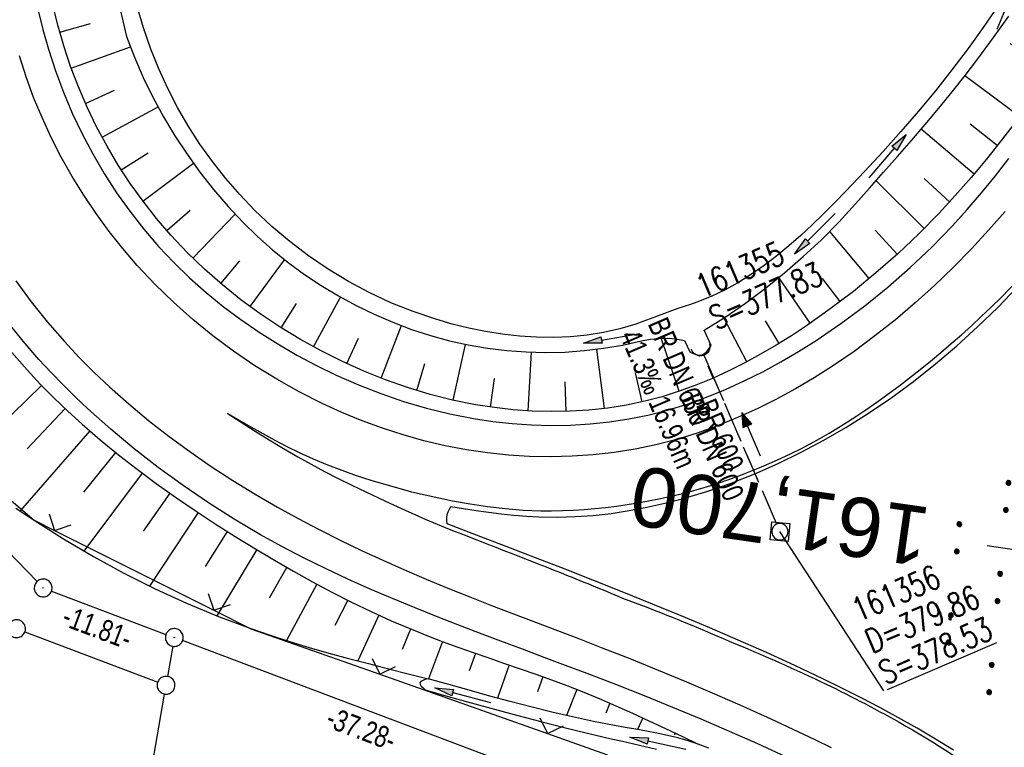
# Model space of a CAD drawing. Extents: x 510932 to 511602, y 463659 to 464636.
# Tile 8 of 81: x 511149 to 511232, y 463823 to 463884. Entities that reach past the tile are written whole.
import ezdxf
from ezdxf.enums import TextEntityAlignment as Align

# ---------------------------------------------------------------- set-up
doc = ezdxf.new("R2010")
doc.units = 0
doc.header["$LTSCALE"] = 10
doc.header["$MEASUREMENT"] = 0
for name, pattern in [('ACAD_ISO16W100', [73, 15, -6.5, 15, -6.5, 15, -7, 1, -7]), ('AUSGEZOGEN', [0]), ('LT00', [0]), ('LT12', [0.4, 0.3, -0.1]), ('LT17', [0.15, 0.1, -0.05]), ('STRICHLINIE2', [0.375, 0.25, -0.125])]:
    doc.linetypes.add(name, pattern=pattern)
doc.layers.get('0').update_dxf_attribs({"linetype": 'LT00'})
for name, color, linetype in [('--EK_FBR', 1, 'LT00'), ('--EK_Halt-Pfeil', 4, 'LT00'), ('--EK_Haltung', 7, 'STRICHLINIE2'), ('--EK_Haltung-Text', 140, 'LT00'), ('--EK_Schacht-Text', 5, 'LT00'), ('--EK_ST-93-1', 30, 'LT17'), ('--EL_DFK_AB_L', 21, 'LT00'), ('--EL_DFK_AB_P', 7, 'LT00'), ('--EL_Halt-Pfeil', 4, 'LT00'), ('--EL_Haltung', 182, 'STRICHLINIE2'), ('--EL_Haltung-Text', 182, 'LT00'), ('ABSTAND', 8, 'LT00'), ('BAB-KABEL', 220, 'ACAD_ISO16W100'), ('DFK_AB_L', 21, 'LT00'), ('DFK_AB_P', 7, 'LT00'), ('DFK_GZPKT', 250, 'LT00'), ('DFK_KATASTER', 250, 'LT00'), ('DFK_NUTZUNG', 250, 'LT00'), ('DL', 182, 'LT12'), ('DL_PFEIL', 201, 'LT00'), ('DL_TEXT', 182, 'LT00'), ('PFEIL', 140, 'AUSGEZOGEN'), ('V104_AFBR_BAB', 250, 'LT00'), ('V104_BOESCH', 250, 'LT00'), ('V104_BOSCHUNG', 250, 'LT00'), ('V104_GRABEN', 250, 'LT00'), ('V104_KA_MULD', 182, 'LT00'), ('V104_LD_MARK', 250, 'LT00'), ('V104_UK_DURCH', 182, 'LT00'), ('V104_ZAUN', 40, 'LT00')]:
    doc.layers.add(name, color=color, linetype=linetype)
doc.styles.add('Beschrift', font='ARIAL.TTF')
doc.styles.add('Haltungsbeschriftung', font='ARIAL.TTF', dxfattribs={"width": 0.75})
doc.styles.add('schachtbeschriftung', font='romans.shx', dxfattribs={"width": 0.75, "height": 2})
doc.styles.get("Standard").update_dxf_attribs({"font": 'ARIAL.TTF'})

# ---------------------------------------------------------------- blocks, each defined once
blk = doc.blocks.new('SYMB7010')
at = {"color": 0, "linetype": 'ByBlock'}
for points in [[(-0.031408, 0.499213), (-0.093728, 0.49134), (-0.15457, 0.475719), (-0.212975, 0.452595), (-0.268021, 0.422333), (-0.31884, 0.385411), (-0.36463, 0.342411), (-0.40467, 0.29401), (-0.438329, 0.240973), (-0.465074, 0.184136), (-0.484486, 0.124395), (-0.496256, 0.062692), (-0.5002, 0)], [(-0.5002, 0), (-0.496256, -0.062692), (-0.484486, -0.124395), (-0.465075, -0.184136), (-0.438329, -0.240973), (-0.404671, -0.29401), (-0.36463, -0.342411), (-0.31884, -0.385411), (-0.268021, -0.422333), (-0.212975, -0.452595), (-0.154571, -0.475719), (-0.093728, -0.49134), (-0.031408, -0.499213), (0.031408, -0.499213)], [(0.5002, 0), (0.496256, 0.062692), (0.484485, 0.124395), (0.465074, 0.184136), (0.438329, 0.240973), (0.40467, 0.29401), (0.36463, 0.342411), (0.31884, 0.385411), (0.268021, 0.422333), (0.212975, 0.452595), (0.15457, 0.475719), (0.093728, 0.49134), (0.031408, 0.499213), (-0.031408, 0.499213)], [(0.031408, -0.499213), (0.093728, -0.491341), (0.15457, -0.475719), (0.212975, -0.452595), (0.268021, -0.422333), (0.31884, -0.385411), (0.36463, -0.342411), (0.404671, -0.294011), (0.438329, -0.240974), (0.465075, -0.184136), (0.484486, -0.124395), (0.496256, -0.062692), (0.500201, 0)]]:
    blk.add_lwpolyline(points, dxfattribs=at)
blk = doc.blocks.new('SYMB0003')
at = {"color": 0, "linetype": 'ByBlock'}
for p, q in [((-0.015712, 0), (0.010166, 0.012015)), ((0, -0.021257), (-0.015712, 0)), ((0.010166, 0.012015), (0, -0.021257))]:
    blk.add_line(p, q, dxfattribs=at)
for points in [[(-0.031395, 0.499013), (-0.093691, 0.491144), (-0.154509, 0.475528), (-0.21289, 0.452414), (-0.267913, 0.422164), (-0.318712, 0.385257), (-0.364484, 0.342274), (-0.404509, 0.293893), (-0.438154, 0.240877), (-0.464888, 0.184062), (-0.484292, 0.124345), (-0.496058, 0.062667), (-0.5, 0)], [(-0.5, 0), (-0.496058, -0.062667), (-0.484292, -0.124345), (-0.464888, -0.184062), (-0.438154, -0.240877), (-0.404509, -0.293893), (-0.364485, -0.342274), (-0.318712, -0.385257), (-0.267914, -0.422164), (-0.21289, -0.452414), (-0.154509, -0.475529), (-0.093691, -0.491144), (-0.031395, -0.499014), (0.031395, -0.499014)], [(0.5, 0), (0.496057, 0.062667), (0.484292, 0.124345), (0.464888, 0.184062), (0.438153, 0.240877), (0.404509, 0.293893), (0.364484, 0.342274), (0.318712, 0.385257), (0.267913, 0.422164), (0.21289, 0.452414), (0.154509, 0.475528), (0.093691, 0.491144), (0.031395, 0.499013), (-0.031395, 0.499013)], [(0.031395, -0.499014), (0.093691, -0.491144), (0.154509, -0.475529), (0.21289, -0.452414), (0.267914, -0.422164), (0.318712, -0.385257), (0.364485, -0.342274), (0.404509, -0.293893), (0.438154, -0.240877), (0.464889, -0.184062), (0.484292, -0.124345), (0.496058, -0.062667), (0.5, 0)]]:
    blk.add_lwpolyline(points, dxfattribs=at)
blk = doc.blocks.new('SYMB7110')
at = {"color": 0, "linetype": 'ByBlock'}
for p, q in [((-0.515, 0.392919), (-0.515, 0.367081)), ((-0.51, 0.362895), (-0.51, 0.397105)), ((-0.505, 0.399164), (-0.505, 0.360836)), ((-0.5, 0.360204), (-0.5, 0.399796)), ((-0.495, 0.399164), (-0.495, 0.360836)), ((-0.49, 0.362895), (-0.49, 0.397105)), ((-0.485, 0.392919), (-0.485, 0.367081)), ((-0.48, 0.379874), (-0.48, 0.380145)), ((-0.285, 0.392919), (-0.285, 0.367081)), ((-0.28, 0.362895), (-0.28, 0.397105)), ((-0.275, 0.399164), (-0.275, 0.360836)), ((-0.27, 0.360204), (-0.27, 0.399796)), ((-0.265, 0.399164), (-0.265, 0.360836)), ((-0.26, 0.362895), (-0.26, 0.397105)), ((-0.255, 0.392919), (-0.255, 0.367081)), ((-0.25, 0.379874), (-0.25, 0.380146)), ((0.255, 0.392919), (0.255, 0.367081)), ((0.26, 0.362895), (0.26, 0.397105)), ((0.265, 0.399164), (0.265, 0.360836)), ((0.27, 0.360204), (0.27, 0.399796)), ((0.275, 0.399164), (0.275, 0.360836)), ((0.28, 0.362895), (0.28, 0.397105)), ((0.285, 0.392919), (0.285, 0.367081)), ((0.29, 0.379874), (0.29, 0.380145)), ((0.485, 0.392919), (0.485, 0.367081)), ((0.49, 0.362895), (0.49, 0.397105)), ((0.495, 0.399164), (0.495, 0.360836)), ((0.5, 0.360204), (0.5, 0.399796)), ((0.505, 0.399164), (0.505, 0.360836)), ((0.51, 0.362895), (0.51, 0.397105)), ((0.515, 0.392919), (0.515, 0.367081)), ((0.52, 0.379874), (0.52, 0.380146)), ((-0.9, 0.012919), (-0.9, -0.012919)), ((-0.895, -0.017106), (-0.895, 0.017105)), ((-0.89, 0.019164), (-0.89, -0.019164)), ((-0.885, -0.019797), (-0.885, 0.019796)), ((-0.88, 0.019164), (-0.88, -0.019164)), ((-0.875, -0.017106), (-0.875, 0.017105)), ((-0.87, 0.012919), (-0.87, -0.012919)), ((-0.865, -0.000126), (-0.865, 0.000145)), ((-0.67, 0.012919), (-0.67, -0.012919)), ((-0.665, -0.017106), (-0.665, 0.017105)), ((-0.66, 0.019164), (-0.66, -0.019164)), ((-0.655, -0.019797), (-0.655, 0.019796)), ((-0.65, 0.019164), (-0.65, -0.019164)), ((-0.645, -0.017106), (-0.645, 0.017105)), ((-0.64, 0.012919), (-0.64, -0.012919)), ((-0.635, -0.000126), (-0.635, 0.000145)), ((-0.13, 0.012919), (-0.13, -0.012919)), ((-0.125, -0.017105), (-0.125, 0.017105)), ((-0.12, 0.019164), (-0.12, -0.019164)), ((-0.115, -0.019796), (-0.115, 0.019796)), ((-0.11, 0.019164), (-0.11, -0.019164)), ((-0.105, -0.017105), (-0.105, 0.017105)), ((-0.1, 0.012919), (-0.1, -0.012919)), ((-0.095, -0.000126), (-0.095, 0.000146)), ((0.1, 0.012919), (0.1, -0.012919)), ((0.105, -0.017105), (0.105, 0.017105)), ((0.11, 0.019164), (0.11, -0.019164)), ((0.115, -0.019796), (0.115, 0.019796)), ((0.12, 0.019164), (0.12, -0.019164)), ((0.125, -0.017105), (0.125, 0.017105)), ((0.13, 0.012919), (0.13, -0.012919)), ((0.135, -0.000126), (0.135, 0.000146)), ((0.64, 0.012919), (0.64, -0.012919)), ((0.645, -0.017105), (0.645, 0.017105)), ((0.65, 0.019164), (0.65, -0.019164)), ((0.655, -0.019796), (0.655, 0.019796)), ((0.66, 0.019164), (0.66, -0.019164)), ((0.665, -0.017105), (0.665, 0.017105)), ((0.67, 0.012919), (0.67, -0.012919)), ((0.675, -0.000126), (0.675, 0.000146)), ((0.87, 0.012919), (0.87, -0.012919)), ((0.875, -0.017105), (0.875, 0.017105)), ((0.88, 0.019164), (0.88, -0.019164)), ((0.885, -0.019796), (0.885, 0.019796)), ((0.89, 0.019164), (0.89, -0.019164)), ((0.895, -0.017105), (0.895, 0.017105)), ((0.9, 0.012919), (0.9, -0.012919)), ((0.905, -0.000126), (0.905, 0.000146)), ((-0.515, -0.367081), (-0.515, -0.392919)), ((-0.51, -0.397105), (-0.51, -0.362895)), ((-0.505, -0.360836), (-0.505, -0.399164)), ((-0.5, -0.399796), (-0.5, -0.360204)), ((-0.495, -0.360836), (-0.495, -0.399164)), ((-0.49, -0.397106), (-0.49, -0.362895)), ((-0.485, -0.367081), (-0.485, -0.392919)), ((-0.48, -0.380126), (-0.48, -0.379855)), ((-0.285, -0.367081), (-0.285, -0.392919)), ((-0.28, -0.397105), (-0.28, -0.362895)), ((-0.275, -0.360836), (-0.275, -0.399164)), ((-0.27, -0.399796), (-0.27, -0.360204)), ((-0.265, -0.360836), (-0.265, -0.399164)), ((-0.26, -0.397105), (-0.26, -0.362895)), ((-0.255, -0.367081), (-0.255, -0.392919)), ((-0.25, -0.380126), (-0.25, -0.379855)), ((0.255, -0.367081), (0.255, -0.392919)), ((0.26, -0.397105), (0.26, -0.362895)), ((0.265, -0.360836), (0.265, -0.399164)), ((0.27, -0.399796), (0.27, -0.360204)), ((0.275, -0.360836), (0.275, -0.399164)), ((0.28, -0.397105), (0.28, -0.362895)), ((0.285, -0.367081), (0.285, -0.392919)), ((0.29, -0.380126), (0.29, -0.379855)), ((0.485, -0.367081), (0.485, -0.392919)), ((0.49, -0.397105), (0.49, -0.362895)), ((0.495, -0.360836), (0.495, -0.399164)), ((0.5, -0.399796), (0.5, -0.360204)), ((0.505, -0.360836), (0.505, -0.399164)), ((0.51, -0.397105), (0.51, -0.362895)), ((0.515, -0.367081), (0.515, -0.392919)), ((0.52, -0.380126), (0.52, -0.379855))]:
    blk.add_line(p, q, dxfattribs=at)
for points in [[(-0.48, 0.38), (-0.481981, 0.388678), (-0.48753, 0.395637), (-0.49555, 0.399499), (-0.50445, 0.399499), (-0.51247, 0.395637), (-0.518019, 0.388678), (-0.52, 0.38), (-0.518019, 0.371322), (-0.51247, 0.364363), (-0.50445, 0.360501), (-0.49555, 0.360501), (-0.48753, 0.364363), (-0.481981, 0.371322), (-0.48, 0.38)], [(-0.25, 0.38), (-0.251981, 0.388678), (-0.25753, 0.395637), (-0.26555, 0.399499), (-0.27445, 0.399499), (-0.28247, 0.395637), (-0.288019, 0.388678), (-0.29, 0.38), (-0.288019, 0.371322), (-0.28247, 0.364363), (-0.27445, 0.360501), (-0.26555, 0.360501), (-0.25753, 0.364363), (-0.251981, 0.371322), (-0.25, 0.38)], [(0.29, 0.38), (0.288019, 0.388678), (0.28247, 0.395637), (0.27445, 0.399499), (0.26555, 0.399499), (0.25753, 0.395637), (0.251981, 0.388678), (0.25, 0.38), (0.251981, 0.371322), (0.25753, 0.364363), (0.26555, 0.360501), (0.27445, 0.360501), (0.28247, 0.364363), (0.288019, 0.371322), (0.29, 0.38)], [(0.52, 0.38), (0.518019, 0.388678), (0.51247, 0.395637), (0.50445, 0.399499), (0.495549, 0.399499), (0.48753, 0.395637), (0.481981, 0.388678), (0.48, 0.38), (0.481981, 0.371322), (0.48753, 0.364363), (0.495549, 0.360501), (0.50445, 0.360501), (0.51247, 0.364363), (0.518019, 0.371322), (0.52, 0.38)], [(-0.865, 0), (-0.866981, 0.008678), (-0.87253, 0.015637), (-0.88055, 0.019498), (-0.88945, 0.019498), (-0.89747, 0.015637), (-0.903019, 0.008678), (-0.905, 0)], [(-0.905, 0), (-0.903019, -0.008678), (-0.89747, -0.015637), (-0.88945, -0.019499), (-0.88055, -0.019499), (-0.87253, -0.015637), (-0.866981, -0.008678), (-0.865, 0)], [(-0.635, 0), (-0.636981, 0.008678), (-0.64253, 0.015637), (-0.65055, 0.019498), (-0.65945, 0.019498), (-0.66747, 0.015637), (-0.673019, 0.008678), (-0.675, 0)], [(-0.675, 0), (-0.673019, -0.008678), (-0.66747, -0.015637), (-0.65945, -0.019499), (-0.65055, -0.019499), (-0.64253, -0.015637), (-0.636981, -0.008678), (-0.635, 0)], [(-0.095, 0), (-0.096981, 0.008678), (-0.10253, 0.015637), (-0.11055, 0.019499), (-0.11945, 0.019499), (-0.12747, 0.015637), (-0.133019, 0.008678), (-0.135, 0)], [(-0.135, 0), (-0.133019, -0.008678), (-0.12747, -0.015637), (-0.11945, -0.019499), (-0.11055, -0.019499), (-0.10253, -0.015637), (-0.096981, -0.008678), (-0.095, 0)], [(0.135, 0), (0.133019, 0.008678), (0.12747, 0.015637), (0.11945, 0.019499), (0.11055, 0.019499), (0.10253, 0.015637), (0.096981, 0.008678), (0.095, 0)], [(0.095, 0), (0.096981, -0.008678), (0.10253, -0.015637), (0.11055, -0.019499), (0.11945, -0.019499), (0.12747, -0.015637), (0.133019, -0.008678), (0.135, 0)], [(0.675, 0), (0.673019, 0.008678), (0.66747, 0.015637), (0.65945, 0.019499), (0.65055, 0.019499), (0.64253, 0.015637), (0.636981, 0.008678), (0.635, 0)], [(0.635, 0), (0.636981, -0.008678), (0.64253, -0.015637), (0.65055, -0.019499), (0.65945, -0.019499), (0.66747, -0.015637), (0.673019, -0.008678), (0.675, 0)], [(0.905, 0), (0.903019, 0.008678), (0.89747, 0.015637), (0.88945, 0.019499), (0.88055, 0.019499), (0.87253, 0.015637), (0.866981, 0.008678), (0.865, 0)], [(0.865, 0), (0.866981, -0.008678), (0.87253, -0.015637), (0.88055, -0.019499), (0.88945, -0.019499), (0.89747, -0.015637), (0.903019, -0.008678), (0.905, 0)], [(-0.48, -0.38), (-0.481981, -0.371322), (-0.48753, -0.364363), (-0.49555, -0.360501), (-0.50445, -0.360501), (-0.51247, -0.364363), (-0.518019, -0.371322), (-0.52, -0.38), (-0.518019, -0.388678), (-0.51247, -0.395637), (-0.50445, -0.399499), (-0.49555, -0.399499), (-0.48753, -0.395637), (-0.481981, -0.388678), (-0.48, -0.38)], [(-0.25, -0.38), (-0.251981, -0.371322), (-0.25753, -0.364363), (-0.26555, -0.360501), (-0.27445, -0.360501), (-0.28247, -0.364363), (-0.288019, -0.371322), (-0.29, -0.38), (-0.288019, -0.388678), (-0.28247, -0.395637), (-0.27445, -0.399499), (-0.26555, -0.399499), (-0.25753, -0.395637), (-0.251981, -0.388678), (-0.25, -0.38)], [(0.29, -0.38), (0.288019, -0.371322), (0.28247, -0.364363), (0.27445, -0.360501), (0.26555, -0.360501), (0.25753, -0.364363), (0.251981, -0.371322), (0.25, -0.38), (0.251981, -0.388678), (0.25753, -0.395637), (0.26555, -0.399499), (0.27445, -0.399499), (0.28247, -0.395637), (0.288019, -0.388678), (0.29, -0.38)], [(0.52, -0.38), (0.518019, -0.371322), (0.51247, -0.364363), (0.50445, -0.360501), (0.495549, -0.360501), (0.48753, -0.364363), (0.481981, -0.371322), (0.48, -0.38), (0.481981, -0.388678), (0.48753, -0.395637), (0.495549, -0.399499), (0.50445, -0.399499), (0.51247, -0.395637), (0.518019, -0.388678), (0.52, -0.38)]]:
    blk.add_lwpolyline(points, dxfattribs=at)
blk = doc.blocks.new('Pfreil3')
at = {"layer": 'PFEIL'}
blk.add_hatch(color=256, dxfattribs=at).paths.add_polyline_path([(-1.549, 0.273), (-1.549, -0.273), (0, 0)])
for p, q in [((-1.549, 0), (-4.831, 0)), ((-1.549, -0.273), (-1.549, 0.273)), ((-1.549, 0.273), (0, 0)), ((0, 0), (-1.549, -0.273))]:
    blk.add_line(p, q, dxfattribs=at)
blk = doc.blocks.new('SYMB0024')
at = {"color": 0, "linetype": 'ByBlock'}
for p, q in [((-0.5, 0.5), (0, 0)), ((0, 0), (0.5, 0.5))]:
    blk.add_line(p, q, dxfattribs=at)
blk = doc.blocks.new('SYMB1107')
at = {"color": 0, "linetype": 'ByBlock'}
for points in [[(-0.2, 0), (-0.196157, 0.039018), (-0.184776, 0.076537), (-0.166294, 0.111114), (-0.141421, 0.141421), (-0.111114, 0.166294), (-0.076537, 0.184776), (-0.039018, 0.196157), (0, 0.2)], [(0, 0.2), (0.039018, 0.196157), (0.076537, 0.184776), (0.111114, 0.166294), (0.141421, 0.141421), (0.166294, 0.111114), (0.184776, 0.076537), (0.196157, 0.039018), (0.2, 0)]]:
    blk.add_lwpolyline(points, dxfattribs=at)
blk = doc.blocks.new('SYMB1210')
at = {"color": 0, "linetype": 'ByBlock'}
blk.add_line((0.018815, -0.179014), (0.055623, -0.17119), dxfattribs=at)
for points in [[(-0.2, -0.2), (-0.2, 0.2), (0.2, 0.2), (0.2, -0.2), (-0.2, -0.2)], [(0.018815, 0.179014), (-0.018815, 0.179014), (-0.055623, 0.17119), (-0.09, 0.155885), (-0.120444, 0.133766), (-0.145623, 0.105801), (-0.164438, 0.073213), (-0.176067, 0.037424), (-0.18, 0)], [(-0.18, 0), (-0.176067, -0.037424), (-0.164438, -0.073213), (-0.145623, -0.105801), (-0.120444, -0.133766), (-0.09, -0.155885), (-0.055623, -0.17119), (-0.018815, -0.179014), (0.018815, -0.179014)], [(0.18, 0), (0.176067, 0.037424), (0.164438, 0.073213), (0.145623, 0.105801), (0.120444, 0.133766), (0.09, 0.155885), (0.055623, 0.17119), (0.018815, 0.179014)], [(0.055623, -0.17119), (0.09, -0.155885), (0.120444, -0.133766), (0.145623, -0.105801), (0.164438, -0.073213), (0.176067, -0.037424), (0.18, 0)]]:
    blk.add_lwpolyline(points, dxfattribs=at)
blk = doc.blocks.new('SYMB0070')
at = {"color": 0, "linetype": 'ByBlock'}
for p, q in [((-0.5, 0), (0.2, 0)), ((0.5, 0), (0.2, 0.1)), ((0.2, 0.1), (0.2, 0)), ((0.468, 0), (0.21, 0.086)), ((0.21, 0.086), (0.21, -0.086)), ((0.21, -0.086), (0.468, 0)), ((0.22, -0.072), (0.437, 0)), ((0.23, -0.058), (0.405, 0)), ((0.24, -0.045), (0.374, 0)), ((0.342, 0), (0.25, 0.031)), ((0.25, 0.031), (0.25, -0.031)), ((0.25, -0.031), (0.342, 0)), ((0.26, -0.017), (0.31, 0)), ((0.27, -0.003), (0.279, 0))]:
    blk.add_line(p, q, dxfattribs=at)
for points in [[(0.2, 0), (0.2, -0.1), (0.5, 0)], [(0.437, 0), (0.22, 0.072), (0.22, -0.072)], [(0.405, 0), (0.23, 0.058), (0.23, -0.058)], [(0.374, 0), (0.24, 0.045), (0.24, -0.045)], [(0.31, 0), (0.26, 0.017), (0.26, -0.017)], [(0.279, 0), (0.27, 0.003), (0.27, -0.003)]]:
    blk.add_lwpolyline(points, dxfattribs=at)

msp = doc.modelspace()

# ---------------------------------------------------------------- linework, layer by layer
at = {"layer": '--EK_FBR'}
for points in [[(511150.926, 463884.995), (511151.338, 463883.305), (511151.812, 463881.63), (511152.406, 463879.811), (511153.078, 463878.016), (511153.826, 463876.249), (511154.649, 463874.515), (511155.546, 463872.817), (511156.515, 463871.16), (511157.556, 463869.548), (511158.667, 463867.985), (511159.848, 463866.476), (511161.096, 463865.025), (511162.372, 463863.674), (511163.708, 463862.382), (511165.099, 463861.15), (511166.541, 463859.976), (511168.032, 463858.863), (511169.567, 463857.809), (511171.142, 463856.815), (511172.753, 463855.882), (511174.397, 463855.009), (511176.07, 463854.197), (511177.928, 463853.38), (511179.814, 463852.641), (511181.728, 463851.982), (511183.668, 463851.41), (511185.633, 463850.926), (511187.622, 463850.537), (511189.246, 463850.293), (511190.882, 463850.115), (511192.525, 463850.004), (511194.171, 463849.961), (511195.816, 463849.988), (511197.457, 463850.087), (511199.091, 463850.259), (511200.712, 463850.505), (511202.317, 463850.827), (511203.991, 463851.25), (511205.642, 463851.754), (511207.269, 463852.334), (511208.872, 463852.985), (511210.451, 463853.702), (511212.003, 463854.478), (511213.529, 463855.31), (511215.027, 463856.192), (511216.497, 463857.119), (511218.577, 463858.534), (511220.594, 463860.03), (511222.545, 463861.603), (511224.429, 463863.252), (511226.243, 463864.973), (511227.984, 463866.764), (511229.229, 463868.136), (511230.436, 463869.542), (511231.608, 463870.978), (511232.748, 463872.442)], [(511185.734, 463843.122), (511186.791, 463842.958), (511187.848, 463842.799), (511188.905, 463842.651), (511189.964, 463842.517), (511191.023, 463842.403), (511192.084, 463842.315), (511193.147, 463842.256), (511194.667, 463842.231), (511196.188, 463842.275), (511197.709, 463842.383), (511199.227, 463842.553), (511200.74, 463842.782), (511202.245, 463843.065), (511203.741, 463843.4), (511205.224, 463843.783), (511207.292, 463844.4), (511209.33, 463845.104), (511211.337, 463845.89), (511213.31, 463846.755), (511215.248, 463847.696), (511217.149, 463848.709), (511219.013, 463849.789), (511220.837, 463850.935), (511222.794, 463852.264), (511224.701, 463853.664), (511226.556, 463855.131), (511228.359, 463856.661), (511230.109, 463858.25), (511231.806, 463859.896), (511233.447, 463861.594)], [(511213.935, 463822.048), (511211.576, 463823.136), (511209.205, 463824.191), (511206.824, 463825.216), (511204.433, 463826.212), (511202.034, 463827.184), (511199.625, 463828.133), (511197.209, 463829.063), (511195.396, 463829.748), (511193.58, 463830.427), (511191.763, 463831.105), (511189.947, 463831.783), (511188.132, 463832.466), (511186.32, 463833.159), (511184.512, 463833.863), (511182.71, 463834.583), (511180.805, 463835.369), (511178.91, 463836.18), (511177.029, 463837.021), (511175.163, 463837.895), (511173.315, 463838.805), (511171.487, 463839.756), (511169.682, 463840.751), (511167.463, 463842.06), (511165.287, 463843.441), (511163.156, 463844.892), (511161.073, 463846.413), (511159.042, 463847.999), (511157.064, 463849.651), (511155.143, 463851.365), (511154.076, 463852.368), (511153.031, 463853.394), (511152.009, 463854.442), (511151.013, 463855.517), (511149.675, 463857.054), (511148.393, 463858.641)], [(511185.411, 463841.674), (511185.392, 463841.935), (511185.391, 463842.192), (511185.424, 463842.442), (511185.5, 463842.675), (511185.609, 463842.9), (511185.734, 463843.122)], [(511228.081, 463822.601), (511226.561, 463823.551), (511225.018, 463824.465), (511223.456, 463825.348), (511221.877, 463826.201), (511220.284, 463827.029), (511218.679, 463827.835), (511217.065, 463828.621), (511214.699, 463829.738), (511212.321, 463830.824), (511209.932, 463831.882), (511207.533, 463832.915), (511205.126, 463833.926), (511202.711, 463834.918), (511200.29, 463835.895), (511197.818, 463836.877), (511195.342, 463837.849), (511192.863, 463838.813), (511190.38, 463839.77), (511187.896, 463840.723), (511185.411, 463841.674)]]:
    msp.add_lwpolyline(points, dxfattribs=at)
at = {"layer": '--EK_Haltung'}
msp.add_line((511213.156, 463841.702), (511207.048, 463855.909), dxfattribs=at)
at = {"layer": '--EK_Schacht-Text', "flags": 128}
msp.add_lwpolyline([(511222.217, 463827.609), (511213.452, 463841.013)], dxfattribs=at)
at = {"layer": '--EK_ST-93-1', "ltscale": 2.5}
msp.add_line((511270.493, 463834.085), (511230.896, 463839.811), dxfattribs=at)
at = {"layer": '--EL_DFK_AB_L'}
for p, q in [((511129.891, 463858.54), (511150.85, 463836.81)), ((511152.072, 463836.005), (511161.718, 463832.365)), ((511196.598, 463819.214), (511163.122, 463831.835))]:
    msp.add_line(p, q, dxfattribs=at)
at = {"layer": '--EL_Haltung'}
msp.add_line((511213.156, 463841.702), (511207.048, 463855.909), dxfattribs=at)
at = {"layer": 'BAB-KABEL', "ltscale": 0.03, "flags": 128}
msp.add_lwpolyline([(511317.465, 464607.329), (511317.473, 464606.228), (511316.723, 464592.274), (511316.629, 464590.682), (511316.534, 464580.247), (511316.816, 464565.638), (511316.264, 464552.985), (511315.796, 464537.2), (511315.445, 464531.469), (511315.327, 464529.598), (511314.626, 464523.401), (511311.802, 464485.481), (511308.492, 464450.379), (511305.835, 464420.717), (511305.165, 464407.759), (511306.652, 464404.454), (511304.998, 464384.959), (511303.841, 464369.925), (511300.645, 464352.334), (511298.282, 464339.432), (511296.682, 464319.532), (511291.988, 464294.764), (511287.949, 464273.112), (511283.781, 464252.255), (511281.435, 464241.806), (511280.264, 464232.828), (511294.327, 464230.457), (511294.717, 464228.766), (511293.726, 464222.49), (511287.744, 464190.703), (511285.096, 464177.547), (511281.462, 464159.476), (511275.729, 464140.751), (511269.413, 464120.985), (511266.044, 464112.943), (511255.375, 464088.861), (511267.408, 464079.396), (511265.737, 464047.875), (511262.919, 464020.572), (511259.715, 463994.299), (511255.362, 463960.849), (511252.282, 463940.059), (511247.673, 463921.512), (511241.775, 463907.503), (511231.564, 463882.874), (511247.706, 463873.301), (511242.799, 463840.155), (511239.518, 463814.195), (511229.003, 463807.426), (511220.359, 463795.988), (511228.062, 463774.69), (511221.047, 463738.687), (511215.668, 463709.215), (511211.017, 463688.301)], dxfattribs=at)
at = {"layer": 'DFK_AB_L'}
for p, q in [((511129.891, 463858.54), (511150.85, 463836.81)), ((511152.072, 463836.005), (511161.718, 463832.365)), ((511196.598, 463819.214), (511163.122, 463831.835))]:
    msp.add_line(p, q, dxfattribs=at)
at = {"layer": 'DFK_KATASTER'}
for p, q in [((511149.832, 463832.575), (511161.019, 463828.345)), ((511162.291, 463831.36), (511161.849, 463828.819)), ((511138.623, 463695.273), (511161.592, 463827.341))]:
    msp.add_line(p, q, dxfattribs=at)
at = {"layer": 'DL'}
msp.add_line((511213.156, 463841.702), (511207.048, 463855.909), dxfattribs=at)
at = {"layer": 'V104_AFBR_BAB'}
for points in [[(511150.926, 463884.995), (511151.338, 463883.305), (511151.812, 463881.63), (511152.406, 463879.811), (511153.078, 463878.016), (511153.826, 463876.249), (511154.649, 463874.515), (511155.546, 463872.817), (511156.515, 463871.16), (511157.556, 463869.548), (511158.667, 463867.985), (511159.848, 463866.476), (511161.096, 463865.025), (511162.372, 463863.674), (511163.708, 463862.382), (511165.099, 463861.15), (511166.541, 463859.976), (511168.032, 463858.863), (511169.567, 463857.809), (511171.142, 463856.815), (511172.753, 463855.882), (511174.397, 463855.009), (511176.07, 463854.197), (511177.928, 463853.38), (511179.814, 463852.641), (511181.728, 463851.982), (511183.668, 463851.41), (511185.633, 463850.926), (511187.622, 463850.537), (511189.246, 463850.293), (511190.882, 463850.115), (511192.525, 463850.004), (511194.171, 463849.961), (511195.816, 463849.988), (511197.457, 463850.087), (511199.091, 463850.259), (511200.712, 463850.505), (511202.317, 463850.827), (511203.991, 463851.25), (511205.642, 463851.754), (511207.269, 463852.334), (511208.872, 463852.985), (511210.451, 463853.702), (511212.003, 463854.478), (511213.529, 463855.31), (511215.027, 463856.192), (511216.497, 463857.119), (511218.577, 463858.534), (511220.594, 463860.03), (511222.545, 463861.603), (511224.429, 463863.252), (511226.243, 463864.973), (511227.984, 463866.764), (511229.229, 463868.136), (511230.436, 463869.542), (511231.608, 463870.978), (511232.748, 463872.442)], [(511185.734, 463843.122), (511186.791, 463842.958), (511187.848, 463842.799), (511188.905, 463842.651), (511189.964, 463842.517), (511191.023, 463842.403), (511192.084, 463842.315), (511193.147, 463842.256), (511194.667, 463842.231), (511196.188, 463842.275), (511197.709, 463842.383), (511199.227, 463842.553), (511200.74, 463842.782), (511202.245, 463843.065), (511203.741, 463843.4), (511205.224, 463843.783), (511207.292, 463844.4), (511209.33, 463845.104), (511211.337, 463845.89), (511213.31, 463846.755), (511215.248, 463847.696), (511217.149, 463848.709), (511219.013, 463849.789), (511220.837, 463850.935), (511222.794, 463852.264), (511224.701, 463853.664), (511226.556, 463855.131), (511228.359, 463856.661), (511230.109, 463858.25), (511231.806, 463859.896), (511233.447, 463861.594)], [(511213.935, 463822.048), (511211.576, 463823.136), (511209.205, 463824.191), (511206.824, 463825.216), (511204.433, 463826.212), (511202.034, 463827.184), (511199.625, 463828.133), (511197.209, 463829.063), (511195.396, 463829.748), (511193.58, 463830.427), (511191.763, 463831.105), (511189.947, 463831.783), (511188.132, 463832.466), (511186.32, 463833.159), (511184.512, 463833.863), (511182.71, 463834.583), (511180.805, 463835.369), (511178.91, 463836.18), (511177.029, 463837.021), (511175.163, 463837.895), (511173.315, 463838.805), (511171.487, 463839.756), (511169.682, 463840.751), (511167.463, 463842.06), (511165.287, 463843.441), (511163.156, 463844.892), (511161.073, 463846.413), (511159.042, 463847.999), (511157.064, 463849.651), (511155.143, 463851.365), (511154.076, 463852.368), (511153.031, 463853.394), (511152.009, 463854.442), (511151.013, 463855.517), (511149.675, 463857.054), (511148.393, 463858.641)], [(511185.411, 463841.674), (511185.392, 463841.935), (511185.391, 463842.192), (511185.424, 463842.442), (511185.5, 463842.675), (511185.609, 463842.9), (511185.734, 463843.122)], [(511228.081, 463822.601), (511226.561, 463823.551), (511225.018, 463824.465), (511223.456, 463825.348), (511221.877, 463826.201), (511220.284, 463827.029), (511218.679, 463827.835), (511217.065, 463828.621), (511214.699, 463829.738), (511212.321, 463830.824), (511209.932, 463831.882), (511207.533, 463832.915), (511205.126, 463833.926), (511202.711, 463834.918), (511200.29, 463835.895), (511197.818, 463836.877), (511195.342, 463837.849), (511192.863, 463838.813), (511190.38, 463839.77), (511187.896, 463840.723), (511185.411, 463841.674)]]:
    msp.add_lwpolyline(points, dxfattribs=at)
at = {"layer": 'V104_BOESCH'}
for points in [[(511233.344, 463875.579), (511232.115, 463873.968), (511230.855, 463872.384), (511229.561, 463870.83), (511228.23, 463869.31), (511226.859, 463867.826), (511225.148, 463866.087), (511223.376, 463864.409), (511221.543, 463862.793), (511219.65, 463861.242), (511217.697, 463859.76), (511215.686, 463858.347), (511214.419, 463857.514), (511213.13, 463856.713), (511211.82, 463855.949), (511210.489, 463855.225), (511209.136, 463854.547), (511207.763, 463853.919), (511206.369, 463853.344), (511204.955, 463852.829), (511203.521, 463852.377), (511202.068, 463851.993), (511200.515, 463851.665), (511198.944, 463851.415), (511197.361, 463851.242), (511195.768, 463851.143), (511194.17, 463851.117), (511192.57, 463851.161), (511190.974, 463851.274), (511189.386, 463851.453), (511187.808, 463851.697), (511185.874, 463852.086), (511183.965, 463852.567), (511182.082, 463853.136), (511180.226, 463853.79), (511178.398, 463854.523), (511176.601, 463855.332), (511174.807, 463856.228), (511173.049, 463857.198), (511171.332, 463858.241), (511169.66, 463859.355), (511168.038, 463860.54), (511166.471, 463861.795), (511164.961, 463863.119), (511163.514, 463864.512), (511162.135, 463865.973), (511160.93, 463867.374), (511159.787, 463868.828), (511158.709, 463870.331), (511157.696, 463871.88), (511156.751, 463873.471), (511155.875, 463875.1), (511155.07, 463876.765), (511154.338, 463878.46), (511153.68, 463880.184), (511153.099, 463881.931), (511152.627, 463883.576), (511152.22, 463885.236)], [(511148.51, 463856.34), (511150.013, 463854.626), (511151.127, 463853.439), (511152.273, 463852.284), (511153.447, 463851.16), (511154.648, 463850.065), (511156.159, 463848.757), (511157.704, 463847.491), (511159.281, 463846.262), (511160.887, 463845.069), (511162.52, 463843.91), (511164.176, 463842.783), (511165.853, 463841.684), (511167.549, 463840.612), (511169.26, 463839.564), (511170.853, 463838.616), (511172.458, 463837.691), (511174.076, 463836.791), (511175.707, 463835.919), (511177.354, 463835.08), (511179.017, 463834.276), (511180.696, 463833.511), (511182.394, 463832.788), (511183.687, 463832.271), (511184.989, 463831.776), (511186.297, 463831.298), (511187.611, 463830.832), (511188.929, 463830.374), (511190.248, 463829.919), (511191.566, 463829.464), (511192.883, 463829.003), (511194.195, 463828.532), (511195.501, 463828.046), (511196.8, 463827.542), (511198.217, 463826.962), (511199.623, 463826.358), (511201.022, 463825.734), (511202.414, 463825.094), (511203.801, 463824.442), (511205.184, 463823.781), (511206.566, 463823.117)], [(511149.079, 463842.992), (511150.605, 463841.965), (511153.084, 463840.393), (511155.61, 463838.907), (511158.18, 463837.509), (511160.793, 463836.202), (511163.446, 463834.988), (511166.138, 463833.87), (511168.865, 463832.85), (511170.496, 463832.293), (511172.137, 463831.767), (511173.788, 463831.268), (511175.446, 463830.793), (511177.111, 463830.337), (511178.782, 463829.897), (511180.456, 463829.469), (511182.133, 463829.049), (511183.812, 463828.632)]]:
    msp.add_lwpolyline(points, dxfattribs=at)
at = {"layer": 'V104_BOSCHUNG'}
for p, q in [((511152.762, 463883.08), (511155.36, 463883.806)), ((511153.731, 463880.045), (511158.717, 463881.846)), ((511233.642, 463875.98), (511229.029, 463879.39)), ((511154.93, 463877.075), (511157.366, 463878.177)), ((511156.338, 463874.221), (511161.057, 463876.769)), ((511229.807, 463871.12), (511225.349, 463874.903)), ((511231.763, 463873.519), (511229.487, 463875.323)), ((511157.951, 463871.477), (511160.21, 463872.911)), ((511159.775, 463868.844), (511164.023, 463872.033)), ((511225.592, 463866.528), (511221.558, 463870.562)), ((511227.748, 463868.779), (511225.607, 463870.751)), ((511161.79, 463866.362), (511163.754, 463868.095)), ((511163.99, 463864.041), (511167.554, 463867.731)), ((511223.33, 463864.369), (511221.485, 463866.389)), ((511220.983, 463862.323), (511217.652, 463866.296)), ((511166.332, 463861.911), (511167.945, 463863.829)), ((511168.814, 463859.96), (511171.718, 463863.913)), ((511216.006, 463858.566), (511213.37, 463862.412)), ((511218.537, 463860.384), (511217.05, 463862.34)), ((511174.14, 463856.586), (511176.426, 463860.763)), ((511171.422, 463858.184), (511172.718, 463860.216)), ((511210.655, 463855.313), (511208.726, 463859.01)), ((511179.857, 463853.931), (511181.561, 463858.357)), ((511213.375, 463856.862), (511212.234, 463858.757)), ((511176.955, 463855.166), (511177.951, 463857.314)), ((511204.949, 463852.828), (511203.445, 463857.298)), ((511185.921, 463852.076), (511186.964, 463856.781)), ((511198.668, 463851.381), (511198.026, 463856.373)), ((511192.24, 463851.18), (511192.509, 463856.121)), ((511182.845, 463852.895), (511183.542, 463855.176)), ((511207.828, 463853.948), (511207.399, 463854.938)), ((511189.05, 463851.5), (511189.391, 463853.918)), ((511201.852, 463851.943), (511201.289, 463854.387)), ((511151.232, 463853.331), (511144.275, 463846.61)), ((511195.442, 463851.133), (511195.365, 463853.634)), ((511153.209, 463851.383), (511150.014, 463847.997)), ((511155.295, 463849.497), (511149.422, 463842.757)), ((511157.465, 463847.683), (511154.775, 463844.348)), ((511159.718, 463845.933), (511154.79, 463839.378)), ((511162.037, 463844.248), (511159.789, 463841.048)), ((511164.426, 463842.617), (511160.324, 463836.429)), ((511166.877, 463841.033), (511165.01, 463838.078)), ((511169.373, 463839.496), (511166.004, 463833.924)), ((511171.89, 463838.015), (511170.408, 463835.422)), ((511174.442, 463836.592), (511171.887, 463831.845)), ((511177.028, 463835.243), (511175.958, 463833.097)), ((511179.658, 463833.979), (511177.897, 463830.129)), ((511182.331, 463832.814), (511181.62, 463831.085)), ((511185.011, 463831.768), (511183.835, 463828.625)), ((511187.801, 463830.765), (511187.279, 463829.281)), ((511190.629, 463829.788), (511189.661, 463826.992)), ((511193.482, 463828.789), (511193.017, 463827.512)), ((511196.326, 463827.729), (511195.459, 463825.534)), ((511199.13, 463826.573), (511198.773, 463825.738)), ((511201.887, 463825.338), (511201.438, 463824.351)), ((511204.61, 463824.056), (511204.534, 463823.897))]:
    msp.add_line(p, q, dxfattribs=at)
at = {"layer": 'V104_GRABEN'}
for points in [[(511157.856, 463884.987), (511158.392, 463882.715), (511159.063, 463880.975), (511159.807, 463879.266), (511160.623, 463877.59), (511161.51, 463875.95), (511162.466, 463874.349), (511163.49, 463872.79), (511164.579, 463871.277), (511165.731, 463869.811), (511166.944, 463868.396), (511168.217, 463867.033), (511169.436, 463865.856), (511170.706, 463864.736), (511172.025, 463863.674), (511173.392, 463862.673), (511174.802, 463861.734), (511176.253, 463860.861), (511177.742, 463860.054), (511179.266, 463859.315), (511180.822, 463858.645), (511182.407, 463858.047), (511184.017, 463857.521), (511185.595, 463857.09), (511187.191, 463856.735), (511188.803, 463856.458), (511190.426, 463856.26), (511192.057, 463856.139), (511193.692, 463856.098), (511195.327, 463856.136), (511196.959, 463856.253), (511198.582, 463856.448), (511200.195, 463856.722), (511201.792, 463857.073), (511202.508, 463857.214), (511203.234, 463857.289), (511203.964, 463857.299), (511204.692, 463857.242), (511205.412, 463857.119), (511205.866, 463856.143), (511206.138, 463856.024), (511206.403, 463855.928), (511206.654, 463855.878), (511206.886, 463855.897), (511207.103, 463856.007), (511207.297, 463856.193), (511207.477, 463856.429), (511207.65, 463856.69), (511207.067, 463857.966), (511208.83, 463859.079), (511210.549, 463860.257), (511212.223, 463861.5), (511213.848, 463862.805), (511215.423, 463864.171), (511216.945, 463865.595), (511218.412, 463867.076), (511219.822, 463868.612), (511221.007, 463869.942), (511222.189, 463871.273), (511223.365, 463872.609), (511224.532, 463873.952), (511225.688, 463875.302), (511226.83, 463876.664), (511227.954, 463878.038), (511229.057, 463879.427), (511230.138, 463880.833), (511231.451, 463882.614), (511232.726, 463884.422)], [(511231.801, 463885.26), (511230.568, 463883.465), (511229.299, 463881.7), (511227.945, 463879.906), (511226.552, 463878.144), (511225.118, 463876.409), (511223.647, 463874.699), (511222.137, 463873.008), (511220.591, 463871.333), (511219.008, 463869.671), (511218.079, 463868.718), (511217.136, 463867.774), (511216.177, 463866.847), (511215.2, 463865.943), (511214.202, 463865.068), (511213.182, 463864.229), (511212.136, 463863.432), (511211.064, 463862.685), (511209.962, 463861.995), (511208.829, 463861.367), (511207.662, 463860.808), (511206.459, 463860.325), (511205.927, 463860.14), (511205.39, 463859.963), (511204.853, 463859.788), (511204.317, 463859.607), (511203.713, 463859.389), (511203.112, 463859.161), (511202.513, 463858.931), (511201.912, 463858.707), (511201.307, 463858.495), (511199.963, 463858.096), (511198.593, 463857.788), (511197.202, 463857.567), (511195.794, 463857.429), (511194.374, 463857.37), (511192.945, 463857.388), (511191.513, 463857.479), (511190.082, 463857.638), (511188.655, 463857.863), (511187.237, 463858.15), (511185.834, 463858.495), (511184.448, 463858.894), (511182.533, 463859.544), (511180.665, 463860.292), (511178.848, 463861.137), (511177.084, 463862.076), (511175.377, 463863.106), (511173.73, 463864.225), (511172.146, 463865.43), (511170.629, 463866.719), (511169.18, 463868.089), (511167.934, 463869.393), (511166.75, 463870.758), (511165.631, 463872.179), (511164.58, 463873.651), (511163.599, 463875.171), (511162.691, 463876.735), (511161.86, 463878.338), (511161.109, 463879.977), (511160.439, 463881.646), (511159.855, 463883.343), (511159.415, 463884.845)], [(511183.812, 463828.632), (511183.568, 463828.563), (511183.352, 463828.487), (511183.192, 463828.397), (511183.114, 463828.287), (511183.135, 463828.158), (511183.231, 463828.011), (511183.377, 463827.851), (511183.548, 463827.685)], [(511207.474, 463822.768), (511206.566, 463823.117), (511205.714, 463823.396), (511204.85, 463823.639), (511203.974, 463823.851), (511203.09, 463824.041), (511202.2, 463824.213), (511201.306, 463824.375), (511200.41, 463824.533), (511199.515, 463824.694), (511197.74, 463825.039), (511195.976, 463825.417), (511194.221, 463825.823), (511192.474, 463826.254), (511190.734, 463826.705), (511188.999, 463827.172), (511187.268, 463827.652), (511185.539, 463828.14), (511183.812, 463828.632)], [(511183.548, 463827.685), (511185.497, 463827.138), (511187.447, 463826.594), (511189.4, 463826.057), (511191.355, 463825.529), (511193.315, 463825.013), (511195.279, 463824.513), (511197.25, 463824.031), (511199.228, 463823.572), (511200.187, 463823.358), (511201.145, 463823.144), (511202.102, 463822.924), (511203.055, 463822.693)]]:
    msp.add_lwpolyline(points, dxfattribs=at)
at = {"layer": 'V104_LD_MARK'}
for points in [[(511193.295, 463842.755, 0.153615), (511220.68, 463851.275, 0.110132), (511245.248, 463877.729, 0.048669), (511261.625, 463909.772)], [(511185.255, 463841.35, -0.002472), (511194.952, 463837.559, -0.004561), (511200.196, 463835.424, -0.014146), (511208.66, 463832.008, -0.01317), (511216.928, 463828.375, -0.016266), (511223.5, 463824.957, -0.03662), (511232.204, 463819.238)]]:
    msp.add_lwpolyline(points, format="xyb", dxfattribs=at)
for points in [[(511232.443, 463867.98), (511231.033, 463866.384), (511229.583, 463864.825), (511228.05, 463863.263), (511226.472, 463861.746), (511224.848, 463860.277), (511223.178, 463858.86), (511221.462, 463857.498), (511219.697, 463856.195), (511217.885, 463854.954), (511216.347, 463853.977), (511214.777, 463853.049), (511213.176, 463852.176), (511211.545, 463851.361), (511209.886, 463850.61), (511208.2, 463849.926), (511206.488, 463849.315), (511204.751, 463848.779), (511202.992, 463848.325), (511201.248, 463847.962), (511199.488, 463847.68), (511197.715, 463847.478), (511195.933, 463847.355), (511194.147, 463847.311), (511192.359, 463847.344), (511190.576, 463847.453), (511188.8, 463847.639), (511187.035, 463847.899), (511185.236, 463848.244), (511183.456, 463848.664), (511181.696, 463849.157), (511179.956, 463849.721), (511178.24, 463850.352), (511176.548, 463851.049), (511174.882, 463851.808), (511172.945, 463852.785), (511171.051, 463853.845), (511169.203, 463854.985), (511167.405, 463856.205), (511165.661, 463857.502), (511163.974, 463858.875), (511162.349, 463860.322), (511160.79, 463861.841), (511159.299, 463863.431), (511158.086, 463864.84), (511156.929, 463866.296), (511155.828, 463867.797), (511154.788, 463869.339), (511153.81, 463870.921), (511152.896, 463872.539), (511152.049, 463874.19), (511151.271, 463875.872), (511150.564, 463877.582), (511149.931, 463879.317), (511149.374, 463881.075)], [(511149.064, 463862.121), (511150.361, 463860.362), (511151.726, 463858.66), (511153.156, 463857.017), (511154.382, 463855.71), (511155.647, 463854.443), (511156.95, 463853.215), (511158.58, 463851.77), (511160.256, 463850.378), (511161.976, 463849.037), (511163.736, 463847.747), (511165.533, 463846.506), (511167.363, 463845.314), (511169.223, 463844.17), (511171.109, 463843.072), (511172.852, 463842.109), (511174.614, 463841.183), (511176.391, 463840.29), (511178.184, 463839.429), (511179.991, 463838.598), (511181.809, 463837.793), (511183.639, 463837.014), (511185.47, 463836.26), (511187.309, 463835.525), (511189.153, 463834.804), (511191.002, 463834.093), (511192.852, 463833.388), (511194.703, 463832.684), (511196.552, 463831.979), (511198.398, 463831.267), (511200.799, 463830.323), (511203.191, 463829.359), (511205.574, 463828.372), (511207.948, 463827.361), (511210.314, 463826.324), (511212.672, 463825.258), (511215.021, 463824.161), (511216.391, 463823.503), (511217.756, 463822.831)], [(511166.88, 463850.99), (511168.057, 463850.235), (511169.236, 463849.485), (511170.422, 463848.746), (511171.617, 463848.022), (511172.824, 463847.32), (511173.951, 463846.694), (511175.088, 463846.088), (511176.235, 463845.499), (511177.39, 463844.925), (511178.551, 463844.362), (511180.213, 463843.576), (511181.884, 463842.811), (511183.564, 463842.068), (511185.255, 463841.35)], [(511166.88, 463850.99), (511167.875, 463850.408), (511168.873, 463849.83), (511169.876, 463849.263), (511170.886, 463848.712), (511171.907, 463848.181), (511172.94, 463847.675), (511174.121, 463847.141), (511175.319, 463846.643), (511176.532, 463846.179), (511177.757, 463845.747), (511178.991, 463845.344), (511182.401, 463844.378), (511185.863, 463843.611), (511187.339, 463843.347), (511188.823, 463843.125), (511190.311, 463842.948), (511191.802, 463842.823), (511193.295, 463842.755)]]:
    msp.add_lwpolyline(points, dxfattribs=at)
at = {"layer": 'V104_ZAUN'}
for p, q in [((511152.333, 463841.103), (511165.752, 463834.399)), ((511179.726, 463829.004), (511193.869, 463824.007))]:
    msp.add_line(p, q, dxfattribs=at)
for points in [[(511140.676, 463850.463), (511150.601, 463841.968), (511152.333, 463841.103)], [(511165.752, 463834.399), (511168.874, 463832.839), (511179.726, 463829.004)], [(511193.869, 463824.007), (511198.839, 463822.251), (511206.937, 463817.135), (511207.041, 463817.026)]]:
    msp.add_lwpolyline(points, dxfattribs=at)

# ---------------------------------------------------------------- block references
at = {"layer": '--EK_Halt-Pfeil', "xscale": 4.000000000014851, "yscale": 4, "zscale": 4, "rotation": 113.2619300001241}
msp.add_blockref('SYMB0070', (511211.021, 463849.2), dxfattribs=at)
at = {"layer": '--EL_DFK_AB_P', "xscale": 1.500000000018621, "yscale": 1.5, "zscale": 1.5, "rotation": 264.7377099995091}
for p in [(511151.37, 463836.27), (511162.42, 463832.1)]:
    msp.add_blockref('SYMB0003', p, dxfattribs=at)
at = {"layer": '--EL_Halt-Pfeil', "xscale": 4.000000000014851, "yscale": 4, "zscale": 4, "rotation": 113.2619300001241}
msp.add_blockref('SYMB0070', (511211.021, 463849.2), dxfattribs=at)
at = {"layer": 'DFK_AB_P', "xscale": 1.500000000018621, "yscale": 1.5, "zscale": 1.5, "rotation": 264.7377099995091}
for p in [(511151.37, 463836.27), (511162.42, 463832.1)]:
    msp.add_blockref('SYMB0003', p, dxfattribs=at)
at = {"layer": 'DFK_GZPKT', "xscale": 1.500000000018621, "yscale": 1.5, "zscale": 1.5, "rotation": 264.7377099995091}
for p in [(511149.13, 463832.84), (511161.72, 463828.079)]:
    msp.add_blockref('SYMB7010', p, dxfattribs=at)
at = {"layer": 'DFK_NUTZUNG', "xscale": 10.00000000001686, "yscale": 10, "zscale": 10, "rotation": 264.7377100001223}
msp.add_blockref('SYMB7110', (511231.893, 463836.311), dxfattribs=at)
at = {"layer": 'DL_PFEIL', "xscale": 4.000000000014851, "yscale": 4, "zscale": 4, "rotation": 113.2619300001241}
msp.add_blockref('SYMB0070', (511211.021, 463849.2), dxfattribs=at)
at = {"layer": 'PFEIL'}
for p, rotation in [((511224.092, 463874.465), 49.28692769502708), ((511214.686, 463864.39), 224.7768177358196), ((511196.89, 463856.875), 189.8426822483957), ((511184.383, 463827.853), 165.1877946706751), ((511200.809, 463823.72), 167.5990348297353)]:
    msp.add_blockref('Pfreil3', p, dxfattribs=dict(at, rotation=rotation))
at = {"layer": 'V104_KA_MULD', "xscale": 3.79999999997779, "yscale": 3.799999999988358, "zscale": 3.8, "rotation": 264.4992000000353}
msp.add_blockref('SYMB1210', (511213.452, 463841.013), dxfattribs=at)
at = {"layer": 'V104_UK_DURCH', "xscale": 4.000000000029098, "yscale": 4, "zscale": 4, "rotation": 197.3603868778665}
msp.add_blockref('SYMB1107', (511206.752, 463856.598), dxfattribs=at)
at = {"layer": 'V104_ZAUN', "yscale": 2.099999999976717, "zscale": 2.1}
for p, xscale, rotation in [((511152.333, 463841.103), 2.099999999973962, 333.4524000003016), ((511165.752, 463834.399), 2.099999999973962, 333.4524000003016), ((511179.726, 463829.004), 2.099999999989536, 340.5409900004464), ((511193.869, 463824.007), 2.099999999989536, 340.5409900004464)]:
    msp.add_blockref('SYMB0024', p, dxfattribs=dict(at, xscale=xscale, rotation=rotation))

# ---------------------------------------------------------------- texts
at = {"layer": '--EK_Haltung-Text', "style": 'Haltungsbeschriftung', "width": 0.75}
for s, p in [('BR DN 600', (511202.28, 463858.523)), ('41.3‰ 16.96m', (511199.929, 463857.512))]:
    msp.add_text(s, height=1.8, rotation=-66.73807, dxfattribs=at).set_placement(p)
at = {"layer": '--EK_Schacht-Text', "style": 'schachtbeschriftung', "width": 0.75}
for s, p in [('161355', (511206.926, 463860.624)), ('S=377.83', (511208.064, 463857.978)), ('161356', (511220.076, 463833.39)), ('D=379.86', (511221.214, 463830.744)), ('%%US=378.53', (511222.351, 463828.098))]:
    msp.add_text(s, height=2, rotation=23.26194, dxfattribs=at).set_placement(p)
at = {"layer": '--EK_ST-93-1', "style": 'Beschrift'}
msp.add_text('161,700', height=5, rotation=-188.2012, dxfattribs=at).set_placement((511225.947, 463840.522), align=Align.MIDDLE_LEFT)
at = {"layer": '--EL_Haltung-Text', "style": 'Haltungsbeschriftung', "width": 0.75}
msp.add_text('BR DN 600', height=1.8, rotation=-66.73807, dxfattribs=at).set_placement((511205.071, 463852.188))
at = {"layer": 'ABSTAND', "width": 0.75}
for s, rotation, p in [(' -11.81-', -20.67353, (511152.336, 463833.368)), (' -37.28-', -20.65575, (511174.585, 463824.817))]:
    msp.add_text(s, height=1.8, rotation=rotation, dxfattribs=at).set_placement(p)
at = {"layer": 'DL_TEXT', "style": 'Haltungsbeschriftung', "width": 0.75}
msp.add_text('BR 600', height=1.8, rotation=-66.73807, dxfattribs=at).set_placement((511206.346, 463851.679))

doc.saveas('drawing.dxf')
